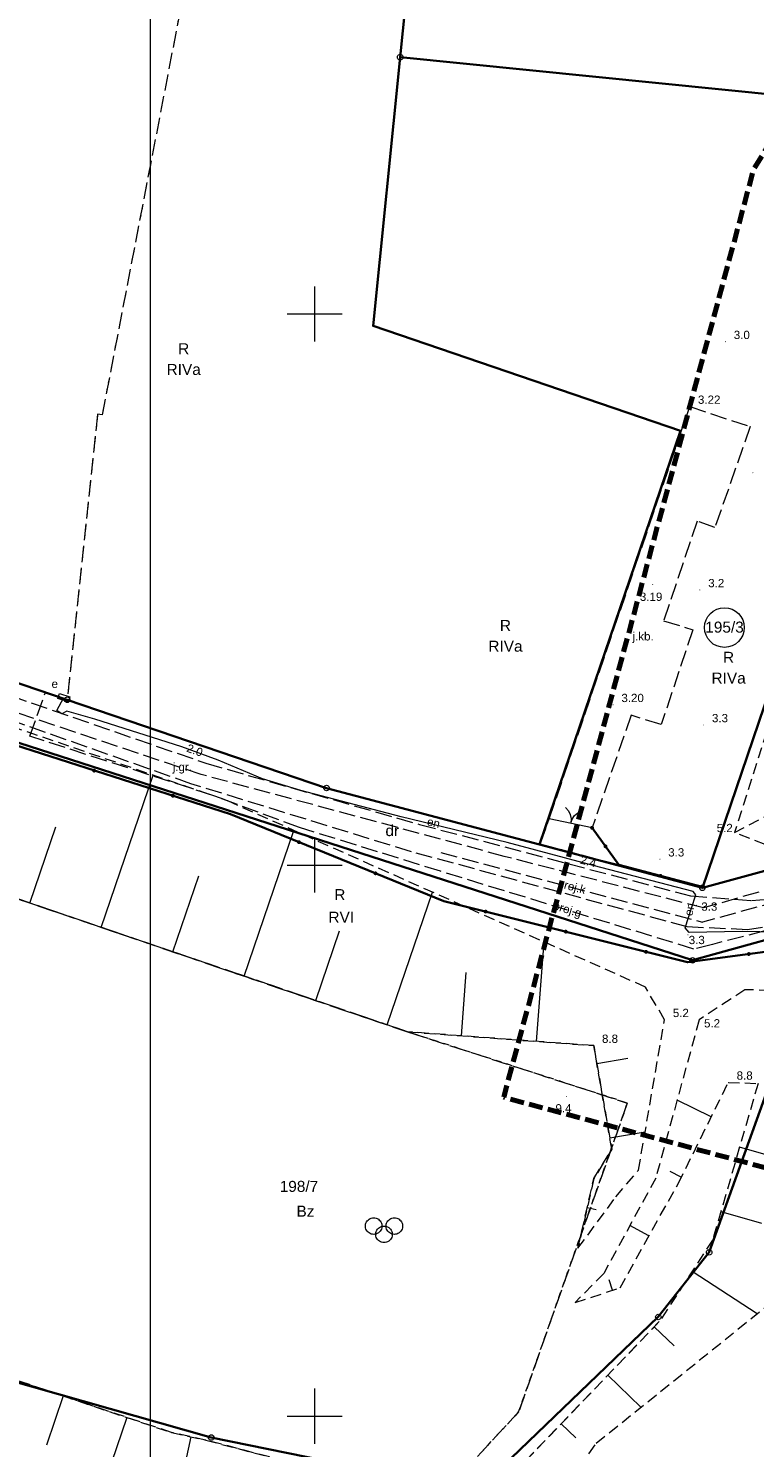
# Model space of a CAD drawing. Extents: x 5459987 to 5506369, y 5959610 to 5991660.
# Tile 9 of 51: x 5462324 to 5462390, y 5972047 to 5972176. Entities that reach past the tile are written whole.
import ezdxf
from ezdxf.enums import TextEntityAlignment as Align

# ---------------------------------------------------------------- set-up
doc = ezdxf.new("R2010")
doc.units = 0
for name, pattern in [('L_0_05', [1.75, 1.25, -0.5]), ('PRZER1-1', [1, 0.5, -0.5]), ('PRZER2-1', [1.5, 1, -0.5]), ('PRZER3-1', [2, 1.5, -0.5])]:
    doc.linetypes.add(name, pattern=pattern)
doc.layers.get('0').update_dxf_attribs({"linetype": 'CONTINUOUS'})
for name, color, linetype, lineweight in [('ARKUSZ', 7, 'CONTINUOUS', 18), ('GEPPGD', 7, 'CONTINUOUS', 18), ('GESDZI', 7, 'CONTINUOUS', 18), ('GESDZI_O', 7, 'CONTINUOUS', 18), ('GSLKBR', 7, 'CONTINUOUS', 18), ('GSLKOG', 7, 'CONTINUOUS', 35), ('GSPWPN', 7, 'CONTINUOUS', 13), ('GSPWPN_O', 7, 'CONTINUOUS', 13), ('GSPWPS', 7, 'CONTINUOUS', 13), ('GSPWPS_O', 7, 'CONTINUOUS', 13), ('GSSKOA', 7, 'CONTINUOUS', 18), ('GSSKOA_O', 7, 'CONTINUOUS', 18), ('GSSSPG', 7, 'CONTINUOUS', 18), ('GSSZSN', 7, 'CONTINUOUS', 18), ('GUPPRZ_O', 7, 'CONTINUOUS', 18), ('KRZYZE_2000', 230, 'CONTINUOUS', 18), ('ZAKRES', 3, 'L_0_05', 18)]:
    doc.layers.add(name, color=color, linetype=linetype, lineweight=lineweight)
for name, color, linetype, lineweight, true_color in [('GESKKL', 7, 'CONTINUOUS', 18, 0x24bc24), ('GESKKL_O', 7, 'CONTINUOUS', 18, 0x24bc24), ('GESUZY', 7, 'CONTINUOUS', 18, 0x008000), ('GESUZY_O', 7, 'CONTINUOUS', 18, 0x008000), ('GULEPR', 1, 'CONTINUOUS', 18, 0xff0000), ('GULEPR_O', 1, 'CONTINUOUS', 18, 0xff0000), ('GULGPR', 7, 'CONTINUOUS', 18, 0xbfbf00), ('GULGPR_O', 7, 'CONTINUOUS', 18, 0xbfbf00), ('GULKPR', 7, 'CONTINUOUS', 18, 0x803300), ('GULKPR_O', 7, 'CONTINUOUS', 18, 0x803300), ('GULWPR', 5, 'CONTINUOUS', 18, 0x0000ff), ('GUPESE', 1, 'CONTINUOUS', 18, 0xff0000), ('GUPESE_O', 1, 'CONTINUOUS', 18, 0xff0000)]:
    doc.layers.add(name, color=color, linetype=linetype, lineweight=lineweight, true_color=true_color)
doc.styles.add('Arial', font='arial.ttf')

# ---------------------------------------------------------------- blocks, each defined once
blk = doc.blocks.new('GSPWPN1')
blk.add_hatch(color=0).paths.add_polyline_path([(-0.045, 0), (-0.043467, -0.011647), (-0.038971, -0.0225), (-0.03182, -0.03182), (-0.0225, -0.038971), (-0.011647, -0.043467), (0, -0.045), (0.011647, -0.043467), (0.0225, -0.038971), (0.03182, -0.03182), (0.038971, -0.0225), (0.043467, -0.011647), (0.045, 0), (0.043467, 0.011647), (0.038971, 0.0225), (0.03182, 0.03182), (0.0225, 0.038971), (0.011647, 0.043467), (0, 0.045), (-0.011647, 0.043467), (-0.0225, 0.038971), (-0.03182, 0.03182), (-0.038971, 0.0225), (-0.043467, 0.011647)])
blk = doc.blocks.new('GSPWPS1')
blk.add_hatch(color=0).paths.add_polyline_path([(-0.045, 0), (-0.043467, -0.011647), (-0.038971, -0.0225), (-0.03182, -0.03182), (-0.0225, -0.038971), (-0.011647, -0.043467), (0, -0.045), (0.011647, -0.043467), (0.0225, -0.038971), (0.03182, -0.03182), (0.038971, -0.0225), (0.043467, -0.011647), (0.045, 0), (0.043467, 0.011647), (0.038971, 0.0225), (0.03182, 0.03182), (0.0225, 0.038971), (0.011647, 0.043467), (0, 0.045), (-0.011647, 0.043467), (-0.0225, 0.038971), (-0.03182, 0.03182), (-0.038971, 0.0225), (-0.043467, 0.011647)])
blk = doc.blocks.new('GUPESE1')
at = {"color": 0}
blk.add_lwpolyline([(-0.5, -0.25), (-0.5, 0.25), (0.5, 0.25), (0.5, -0.25)], close=True, dxfattribs=at)
blk = doc.blocks.new('GEPPGD1_1')
at = {"color": 0}
blk.add_lwpolyline([(0, 0.25), (0.077254, 0.237764), (0.146946, 0.202254), (0.202254, 0.146946), (0.237764, 0.077254), (0.25, 0), (0.237764, -0.077254), (0.202254, -0.146946), (0.146946, -0.202254), (0.077254, -0.237764), (0, -0.25), (-0.077254, -0.237764), (-0.146946, -0.202254), (-0.202254, -0.146946), (-0.237764, -0.077254), (-0.25, 0), (-0.237764, 0.077254), (-0.202254, 0.146946), (-0.146946, 0.202254), (-0.077254, 0.237764)], close=True, dxfattribs=at)
blk = doc.blocks.new('GEPPGD1_2')
blk.add_hatch(color=0).paths.add_polyline_path([(0, -0.045), (0.013906, -0.042798), (0.02645, -0.036406), (0.036406, -0.02645), (0.042798, -0.013906), (0.045, 0), (0.042798, 0.013906), (0.036406, 0.02645), (0.02645, 0.036406), (0.013906, 0.042798), (0, 0.045), (-0.013906, 0.042798), (-0.02645, 0.036406), (-0.036406, 0.02645), (-0.042798, 0.013906), (-0.045, 0), (-0.042798, -0.013906), (-0.036406, -0.02645), (-0.02645, -0.036406), (-0.013906, -0.042798)])
blk = doc.blocks.new('GSLKBR1')
at = {"color": 0}
for points in [[(1.299038, 0.75), (1.06066, 0.43934), (0.75, 0.200962), (0.388229, 0.051111), (0, 0)], [(0, 0), (0.388229, -0.051111), (0.75, -0.200962), (1.06066, -0.43934), (1.299038, -0.75)]]:
    blk.add_lwpolyline(points, dxfattribs=at)
blk = doc.blocks.new('KOLO')
blk.add_hatch(color=0).paths.add_polyline_path([(-0.175, 0), (-0.169037, -0.045293), (-0.151554, -0.0875), (-0.123744, -0.123744), (-0.0875, -0.151554), (-0.045293, -0.169037), (0, -0.175), (0.045293, -0.169037), (0.0875, -0.151554), (0.123744, -0.123744), (0.151554, -0.0875), (0.169037, -0.045293), (0.175, 0), (0.169037, 0.045293), (0.151554, 0.0875), (0.123744, 0.123744), (0.0875, 0.151554), (0.045293, 0.169037), (0, 0.175), (-0.045293, 0.169037), (-0.0875, 0.151554), (-0.123744, 0.123744), (-0.151554, 0.0875), (-0.169037, 0.045293)])
blk = doc.blocks.new('GSLKOG1')
blk.add_hatch(color=0).paths.add_polyline_path([(-0.175, 0), (-0.169037, -0.045293), (-0.151554, -0.0875), (-0.123744, -0.123744), (-0.0875, -0.151554), (-0.045293, -0.169037), (0, -0.175), (0.045293, -0.169037), (0.0875, -0.151554), (0.123744, -0.123744), (0.151554, -0.0875), (0.169037, -0.045293), (0.175, 0), (0.169037, 0.045293), (0.151554, 0.0875), (0.123744, 0.123744), (0.0875, 0.151554), (0.045293, 0.169037), (0, 0.175), (-0.045293, 0.169037), (-0.0875, 0.151554), (-0.123744, 0.123744), (-0.151554, 0.0875), (-0.169037, 0.045293)])
blk = doc.blocks.new('GSSSPG1')
at = {"color": 0}
for points in [[(-0.9375, 1.125), (-0.825718, 1.116623), (-0.716434, 1.09168), (-0.612087, 1.050727), (-0.51501, 0.994679), (-0.42737, 0.924789), (-0.351126, 0.842617), (-0.287981, 0.75), (-0.239345, 0.649006), (-0.206304, 0.541891), (-0.189597, 0.431048), (-0.189597, 0.318952), (-0.206304, 0.208109), (-0.239345, 0.100994), (-0.287981, 0), (-0.351126, -0.092617), (-0.42737, -0.174789), (-0.51501, -0.244679), (-0.612087, -0.300727), (-0.716434, -0.34168), (-0.825718, -0.366623), (-0.9375, -0.375), (-1.049282, -0.366623), (-1.158566, -0.34168), (-1.262913, -0.300727), (-1.35999, -0.244679), (-1.44763, -0.174789), (-1.523874, -0.092617), (-1.587019, 0), (-1.635655, 0.100994), (-1.668696, 0.208109), (-1.685403, 0.318952), (-1.685403, 0.431048), (-1.668696, 0.541891), (-1.635655, 0.649006), (-1.587019, 0.75), (-1.523874, 0.842617), (-1.44763, 0.924789), (-1.35999, 0.994679), (-1.262913, 1.050727), (-1.158566, 1.09168), (-1.049282, 1.116623)], [(0, 0.375), (0.111782, 0.366623), (0.221066, 0.34168), (0.325413, 0.300727), (0.42249, 0.244679), (0.51013, 0.174789), (0.586374, 0.092617), (0.649519, 0), (0.698155, -0.100994), (0.731196, -0.208109), (0.747903, -0.318952), (0.747903, -0.431048), (0.731196, -0.541891), (0.698155, -0.649006), (0.649519, -0.75), (0.586374, -0.842617), (0.51013, -0.924789), (0.42249, -0.994679), (0.325413, -1.050727), (0.221066, -1.09168), (0.111782, -1.116623), (0, -1.125), (-0.111782, -1.116623), (-0.221066, -1.09168), (-0.325413, -1.050727), (-0.42249, -0.994679), (-0.51013, -0.924789), (-0.586374, -0.842617), (-0.649519, -0.75), (-0.698155, -0.649006), (-0.731196, -0.541891), (-0.747903, -0.431048), (-0.747903, -0.318952), (-0.731196, -0.208109), (-0.698155, -0.100994), (-0.649519, 0), (-0.586374, 0.092617), (-0.51013, 0.174789), (-0.42249, 0.244679), (-0.325413, 0.300727), (-0.221066, 0.34168), (-0.111782, 0.366623)], [(0.9375, 1.125), (1.049282, 1.116623), (1.158566, 1.09168), (1.262913, 1.050727), (1.35999, 0.994679), (1.44763, 0.924789), (1.523874, 0.842617), (1.587019, 0.75), (1.635655, 0.649006), (1.668696, 0.541891), (1.685403, 0.431048), (1.685403, 0.318952), (1.668696, 0.208109), (1.635655, 0.100994), (1.587019, 0), (1.523874, -0.092617), (1.44763, -0.174789), (1.35999, -0.244679), (1.262913, -0.300727), (1.158566, -0.34168), (1.049282, -0.366623), (0.9375, -0.375), (0.825718, -0.366623), (0.716434, -0.34168), (0.612087, -0.300727), (0.51501, -0.244679), (0.42737, -0.174789), (0.351126, -0.092617), (0.287981, 0), (0.239345, 0.100994), (0.206304, 0.208109), (0.189597, 0.318952), (0.189597, 0.431048), (0.206304, 0.541891), (0.239345, 0.649006), (0.287981, 0.75), (0.351126, 0.842617), (0.42737, 0.924789), (0.51501, 0.994679), (0.612087, 1.050727), (0.716434, 1.09168), (0.825718, 1.116623)]]:
    blk.add_lwpolyline(points, close=True, dxfattribs=at)

msp = doc.modelspace()

# ---------------------------------------------------------------- linework, layer by layer
at = {"layer": 'ARKUSZ', "color": 252, "linetype": 'Continuous', "lineweight": 13, "flags": 128}
msp.add_lwpolyline([(5462335.08, 5972031.83), (5462632.06, 5972031.83), (5462632.06, 5972328.82), (5462335.08, 5972328.82), (5462335.08, 5972031.83)], dxfattribs=at)
at = {"layer": 'GESDZI', "color": 86, "linetype": 'Continuous', "lineweight": 35, "true_color": 0x1a7000, "elevation": 10.22}
for points in [[(5462464.99, 5972231.39), (5462432.19, 5972224.99), (5462427.17, 5972199.15), (5462410.43, 5972168), (5462406.62, 5972160.9), (5462385.18, 5972097.94), (5462407.14, 5972103.91), (5462448.06, 5972094.45), (5462450.21, 5972103.75), (5462455.34, 5972102.56), (5462452.32, 5972150.13), (5462452.01, 5972160.32), (5462452.51, 5972171.14), (5462453.89, 5972181.3), (5462456.12, 5972191.3), (5462459.04, 5972200.82), (5462462.69, 5972210.08), (5462471.3, 5972227.41)], [(5462410.43, 5972168), (5462427.17, 5972199.15), (5462432.19, 5972224.99), (5462361.56, 5972210.96), (5462357.76, 5972173.3)], [(5462385.18, 5972097.94), (5462406.62, 5972160.9), (5462410.43, 5972168), (5462357.76, 5972173.3), (5462355.3, 5972148.91), (5462383.19, 5972139.41), (5462370.4, 5972101.86)], [(5462303.28, 5972123.26), (5462266.32, 5972135.66), (5462259.51, 5972137.76), (5462216.77, 5972150.92), (5462216.38, 5972148.42), (5462215.94, 5972145.66), (5462384.29, 5972091.36), (5462396.55, 5972094.77), (5462406.22, 5972097.48), (5462459.45, 5972086.04), (5462458.58, 5972092.02), (5462448.06, 5972094.45), (5462407.14, 5972103.91), (5462385.18, 5972097.94), (5462370.4, 5972101.86), (5462351.08, 5972106.99), (5462327.54, 5972115)], [(5462384.29, 5972091.36), (5462215.94, 5972145.66), (5462213.96, 5972082.17), (5462308.18, 5972057.25), (5462340.61, 5972048.06), (5462364.69, 5972043.16), (5462381.18, 5972059), (5462385.8, 5972064.87), (5462396.55, 5972094.77)], [(5462376.59, 5971963.95), (5462384.76, 5972022.39), (5462386.94, 5972024.7), (5462387.65, 5972027.92), (5462406.22, 5972097.48), (5462396.55, 5972094.77), (5462385.8, 5972064.87), (5462381.18, 5972059), (5462364.69, 5972043.16), (5462340.61, 5972048.06), (5462308.18, 5972057.25), (5462213.96, 5972082.17), (5462213.12, 5972055.3), (5462223.9, 5971961.75), (5462260.21, 5971948.8), (5462357.51, 5971912.55), (5462364.45, 5971930.25), (5462372.73, 5971927.18)]]:
    msp.add_lwpolyline(points, close=True, dxfattribs=at)
at = {"layer": 'GESDZI_O', "color": 86, "linetype": 'Continuous', "lineweight": 5, "true_color": 0x1a7000}
msp.add_circle((5462387.18, 5972121.55), 1.8, dxfattribs=at)
at = {"layer": 'GESKKL', "color": 252, "linetype": 'PRZER3-1', "lineweight": 18, "elevation": 10.06}
for points in [[(5462330.3, 5972140.9), (5462327.54, 5972115), (5462351.08, 5972106.99), (5462385.18, 5972097.94), (5462406.62, 5972160.9), (5462410.43, 5972168), (5462414.3, 5972175.21), (5462427.17, 5972199.15), (5462432.19, 5972224.99), (5462385.95, 5972215.8), (5462389.26, 5972198.95), (5462384.89, 5972198.08), (5462385.35, 5972195.62), (5462378.82, 5972194.31), (5462378.34, 5972196.77), (5462371.72, 5972195.46), (5462368.36, 5972212.31), (5462361.56, 5972210.96), (5462359.17, 5972187.3), (5462350.12, 5972188.31), (5462340.08, 5972189.41), (5462330.71, 5972140.85)], [(5462419.81, 5972100.98), (5462436.75, 5972164.98), (5462419.44, 5972170.82), (5462414.3, 5972175.21), (5462410.43, 5972168), (5462406.62, 5972160.9), (5462385.18, 5972097.94), (5462407.14, 5972103.91)]]:
    msp.add_lwpolyline(points, close=True, dxfattribs=at)
msp.add_lwpolyline([(5462317.3, 5972098.89), (5462358.43, 5972084.87), (5462378.37, 5972078.41), (5462368.5, 5972050.38), (5462362.28, 5972043.65), (5462350.53, 5972030.95), (5462285.07, 5972049.3), (5462341.47, 5972016.42), (5462345.34, 5972019.01), (5462383.1, 5972010.54), (5462384.76, 5972022.39), (5462386.94, 5972024.7), (5462387.65, 5972027.92), (5462406.22, 5972097.48), (5462396.55, 5972094.77), (5462384.29, 5972091.36), (5462215.94, 5972145.66)], dxfattribs=at)
at = {"layer": 'GESUZY', "color": 252, "linetype": 'PRZER1-1', "lineweight": 18, "elevation": 10.08}
for points in [[(5462330.3, 5972140.9), (5462327.54, 5972115), (5462351.08, 5972106.99), (5462385.18, 5972097.94), (5462406.62, 5972160.9), (5462410.43, 5972168), (5462414.3, 5972175.21), (5462427.17, 5972199.15), (5462432.19, 5972224.99), (5462385.95, 5972215.8), (5462389.26, 5972198.95), (5462384.89, 5972198.08), (5462385.35, 5972195.62), (5462378.82, 5972194.31), (5462378.34, 5972196.77), (5462371.72, 5972195.46), (5462368.36, 5972212.31), (5462361.56, 5972210.96), (5462359.17, 5972187.3), (5462350.12, 5972188.31), (5462340.08, 5972189.41), (5462330.71, 5972140.85)], [(5462419.81, 5972100.98), (5462436.75, 5972164.98), (5462419.44, 5972170.82), (5462414.3, 5972175.21), (5462410.43, 5972168), (5462406.62, 5972160.9), (5462385.18, 5972097.94), (5462407.14, 5972103.91)], [(5462458.58, 5972092.02), (5462420.95, 5972100.72), (5462419.81, 5972100.98), (5462407.14, 5972103.91), (5462385.18, 5972097.94), (5462351.08, 5972106.99), (5462327.54, 5972115), (5462303.28, 5972123.26), (5462266.32, 5972135.66), (5462216.77, 5972150.92), (5462216.38, 5972148.42), (5462215.94, 5972145.66), (5462384.29, 5972091.36), (5462396.55, 5972094.77), (5462406.22, 5972097.48), (5462411.29, 5972096.39), (5462459.45, 5972086.04)], [(5462358.43, 5972084.87), (5462317.3, 5972098.89), (5462287.32, 5972108.34), (5462271.86, 5972114.32), (5462248.94, 5972122.56), (5462239.45, 5972123.56), (5462228.12, 5972124.71), (5462225.9, 5972116.09), (5462233.88, 5972108.72), (5462232.52, 5972086.16), (5462238.21, 5972075.76), (5462243.02, 5972061.7), (5462285.07, 5972049.3), (5462350.53, 5972030.95), (5462362.28, 5972043.65), (5462368.5, 5972050.38), (5462378.37, 5972078.41)]]:
    msp.add_lwpolyline(points, close=True, dxfattribs=at)
msp.add_lwpolyline([(5462317.3, 5972098.89), (5462358.43, 5972084.87), (5462378.37, 5972078.41), (5462368.5, 5972050.38), (5462362.28, 5972043.65), (5462350.53, 5972030.95), (5462285.07, 5972049.3), (5462341.47, 5972016.42), (5462345.34, 5972019.01), (5462383.1, 5972010.54), (5462384.76, 5972022.39), (5462386.94, 5972024.7), (5462387.65, 5972027.92), (5462406.22, 5972097.48), (5462396.55, 5972094.77), (5462384.29, 5972091.36), (5462215.94, 5972145.66)], dxfattribs=at)
at = {"layer": 'GSLKBR', "color": 252, "linetype": 'Continuous', "lineweight": 18, "elevation": 10.18}
msp.add_lwpolyline([(5462375.17, 5972103.38), (5462371.29, 5972104.21)], dxfattribs=at)
at = {"layer": 'GSLKOG', "color": 252, "linetype": 'Continuous', "lineweight": 35, "elevation": 10.18}
for points in [[(5462401.04, 5972094.29), (5462394.95, 5972092.67), (5462383.84, 5972091.18), (5462361.73, 5972096.73), (5462342.37, 5972104.61), (5462310.46, 5972114.83), (5462292.93, 5972120.55), (5462272.26, 5972128.01), (5462263.15, 5972131.23), (5462235.45, 5972139.75), (5462220.61, 5972144.39), (5462215.94, 5972145.66), (5462214.25, 5972129.99)], [(5462375.17, 5972103.38), (5462377.61, 5972100.01), (5462385.15, 5972098.03)]]:
    msp.add_lwpolyline(points, dxfattribs=at)
at = {"layer": 'GSSKOA', "color": 252, "linetype": 'PRZER3-1', "lineweight": 18, "elevation": 10.18}
for points in [[(5462384.03, 5972141.6), (5462389.53, 5972139.78), (5462386.31, 5972130.64), (5462384.71, 5972131.21), (5462381.66, 5972122.17), (5462384.32, 5972121.35), (5462381.44, 5972112.74), (5462378.72, 5972113.6), (5462375.17, 5972103.38), (5462377.61, 5972100.01), (5462370.47, 5972101.9), (5462371.29, 5972104.21)], [(5462265.6, 5972135.27), (5462286.48, 5972127.8), (5462340.13, 5972109.24), (5462359.51, 5972103.69), (5462384.09, 5972097.21), (5462389.65, 5972096.78), (5462391.16, 5972096.9), (5462392.56, 5972097.28), (5462402.2, 5972100.35), (5462403.92, 5972100.9), (5462406.05, 5972103.85), (5462410.95, 5972098.33), (5462407.37, 5972097.5), (5462406.42, 5972097.72), (5462402.38, 5972096.74), (5462394.59, 5972094.89), (5462389.28, 5972094.13), (5462383.81, 5972094.39), (5462358.77, 5972101.21), (5462338.77, 5972107.38), (5462285.32, 5972126.21), (5462265.02, 5972133.4)]]:
    msp.add_lwpolyline(points, close=True, dxfattribs=at)
at = {"layer": 'GSSSPG', "color": 252, "linetype": 'PRZER2-1', "lineweight": 18, "elevation": 10.1}
for points in [[(5462228.12, 5972124.71), (5462225.9, 5972116.09), (5462233.68, 5972108.54), (5462233.67, 5972107.61), (5462233.66, 5972106.91), (5462232.52, 5972086.16), (5462238.21, 5972075.76), (5462270.78, 5972067.98), (5462308.61, 5972058.1), (5462337, 5972048.52), (5462340.13, 5972047.83), (5462350.24, 5972045.15), (5462365.32, 5972043.04), (5462368.15, 5972044.92), (5462381.27, 5972058.58)], [(5462373.89, 5972065.23), (5462375.33, 5972071.56), (5462376.96, 5972074.22), (5462375.32, 5972083.62), (5462358.43, 5972084.87), (5462317.3, 5972098.89), (5462287.32, 5972108.34), (5462271.86, 5972114.32), (5462248.94, 5972122.56), (5462228.12, 5972124.71)]]:
    msp.add_lwpolyline(points, dxfattribs=at)
at = {"layer": 'GSSZSN', "color": 252, "linetype": 'PRZER2-1', "lineweight": 18, "elevation": 10.06}
for points in [[(5462393.89, 5972105.98), (5462396.67, 5972114.7), (5462404.38, 5972134.89), (5462408.26, 5972151.37), (5462415.97, 5972174.82), (5462404.04, 5972152.6), (5462399.11, 5972135.48), (5462394.74, 5972123.23), (5462391.91, 5972114.93), (5462388.1, 5972102.96)], [(5462393.89, 5972105.98), (5462399.08, 5972114.05), (5462406.14, 5972134.51), (5462410.41, 5972151.93), (5462419.95, 5972173.52), (5462414.83, 5972152.14), (5462410.82, 5972134.05), (5462402.69, 5972110.96), (5462402.35, 5972104.96), (5462395.06, 5972100.22), (5462388.1, 5972102.96)], [(5462233.68, 5972108.54), (5462225.9, 5972116.09), (5462228.12, 5972124.71), (5462248.94, 5972122.56), (5462271.86, 5972114.32), (5462287.32, 5972108.34), (5462317.3, 5972098.89), (5462358.43, 5972084.87), (5462375.32, 5972083.62), (5462376.96, 5972074.22), (5462375.33, 5972071.56), (5462373.89, 5972065.23), (5462377.33, 5972069.9), (5462379.38, 5972072.32), (5462381.75, 5972085.96), (5462380.01, 5972088.93), (5462341.87, 5972105.92), (5462294.92, 5972122.02), (5462272.61, 5972128.48), (5462263.53, 5972131.02), (5462220.75, 5972141.11), (5462212.73, 5972126.3), (5462210.6, 5972108.6)]]:
    msp.add_lwpolyline(points, close=True, dxfattribs=at)
at = {"layer": 'GSSZSN', "color": 252, "linetype": 'Continuous', "lineweight": 18, "elevation": 10.06}
for points in [[(5462330.63, 5972094.34), (5462335.34, 5972108.16)], [(5462324.15, 5972096.56), (5462326.5, 5972103.47)], [(5462343.6, 5972089.92), (5462348.11, 5972103.14)], [(5462337.12, 5972092.13), (5462339.47, 5972099.03)], [(5462356.58, 5972085.5), (5462360.68, 5972097.54)], [(5462350.09, 5972087.71), (5462352.24, 5972094.03)], [(5462370.14, 5972084), (5462370.81, 5972093.03)], [(5462363.31, 5972084.51), (5462363.73, 5972090.25)], [(5462375.61, 5972081.99), (5462378.42, 5972082.48)], [(5462385.99, 5972077.15), (5462382.89, 5972078.68)], [(5462376.78, 5972075.24), (5462379.99, 5972075.79)], [(5462395.73, 5972072.34), (5462388.56, 5972074.42)], [(5462383.27, 5972071.69), (5462382.26, 5972072.19)], [(5462374.73, 5972068.92), (5462375.54, 5972068.74)], [(5462386.86, 5972068.57), (5462390.54, 5972067.5)], [(5462380.33, 5972066.35), (5462378.61, 5972067.31)], [(5462390.14, 5972059.28), (5462384.25, 5972063.13)], [(5462377.03, 5972061.43), (5462376.72, 5972062.36)], [(5462380.82, 5972058.11), (5462382.61, 5972056.39)], [(5462376.6, 5972053.71), (5462379.61, 5972050.81)], [(5462327.16, 5972051.84), (5462325.65, 5972047.37)], [(5462332.94, 5972049.89), (5462330.21, 5972041.82)], [(5462372.37, 5972049.31), (5462373.69, 5972048.05)], [(5462338.76, 5972048.13), (5462337.93, 5972044.36)]]:
    msp.add_lwpolyline(points, dxfattribs=at)
at = {"layer": 'GSSZSN', "color": 252, "linetype": 'PRZER2-1', "lineweight": 18, "elevation": 10.06}
for points in [[(5462368.81, 5972038.01), (5462375.55, 5972047.55), (5462392.96, 5972061.55), (5462399.05, 5972085.3), (5462399.58, 5972086.68), (5462394.32, 5972088.54), (5462389.04, 5972088.69), (5462384.88, 5972085.96), (5462380.95, 5972071.59), (5462376.23, 5972062.96), (5462373.63, 5972060.3), (5462377.71, 5972061.65), (5462383, 5972071.13), (5462387.54, 5972080.28), (5462390.23, 5972080.19), (5462386.11, 5972065.98), (5462381.27, 5972058.58), (5462368.16, 5972044.92)], [(5462350.24, 5972045.15), (5462340.13, 5972047.83), (5462337, 5972048.52), (5462308.61, 5972058.1)]]:
    msp.add_lwpolyline(points, dxfattribs=at)
at = {"layer": 'GULEPR', "color": 1, "linetype": 'Continuous', "lineweight": 18, "true_color": 0xff0000, "elevation": 10.14}
msp.add_lwpolyline([(5462392.04, 5972093.92), (5462388.79, 5972093.97), (5462383.98, 5972093.89), (5462383.63, 5972094.3), (5462384.2, 5972096.08), (5462384.58, 5972097.3), (5462384.33, 5972097.61), (5462375.28, 5972099.96), (5462367.46, 5972102.04), (5462357.85, 5972104.39), (5462348.75, 5972106.77), (5462345.26, 5972107.83), (5462341.24, 5972109.51), (5462337.93, 5972110.72), (5462330.05, 5972113.24), (5462327.5, 5972113.96), (5462327.06, 5972113.72), (5462326.6, 5972114.02), (5462327.24, 5972115.19)], dxfattribs=at)
msp.add_lwpolyline([(5462392.04, 5972093.92), (5462388.79, 5972093.97), (5462383.98, 5972093.89), (5462383.63, 5972094.3), (5462384.2, 5972096.08), (5462384.58, 5972097.3), (5462384.33, 5972097.61), (5462375.28, 5972099.96), (5462367.46, 5972102.04), (5462357.85, 5972104.39), (5462348.75, 5972106.77), (5462345.26, 5972107.83), (5462341.24, 5972109.51), (5462337.93, 5972110.72), (5462330.05, 5972113.24), (5462327.5, 5972113.96), (5462327.06, 5972113.72), (5462326.6, 5972114.02), (5462327.24, 5972115.19)], dxfattribs=at)
at = {"layer": 'GULGPR', "color": 52, "linetype": 'PRZER3-1', "lineweight": 18, "true_color": 0xbfbf00, "elevation": 10.14}
msp.add_lwpolyline([(5462409.87, 5972098.92), (5462406.82, 5972099.11), (5462405.54, 5972098.65), (5462404.96, 5972098.03), (5462404.46, 5972097.83), (5462400.52, 5972096.51), (5462386.09, 5972092.8), (5462384.42, 5972092.38), (5462361.42, 5972099.44), (5462348.62, 5972103.41), (5462340.66, 5972106.35), (5462324.15, 5972111.69), (5462325.56, 5972115.66)], dxfattribs=at)
at = {"layer": 'GULKPR', "linetype": 'PRZER3-1', "lineweight": 18, "elevation": 10.14}
for points in [[(5462361.44, 5972101.14), (5462385.19, 5972094.83)], [(5462408.01, 5972099.81), (5462405.57, 5972100.37), (5462385.19, 5972094.83)]]:
    msp.add_lwpolyline(points, dxfattribs=at)
at = {"layer": 'GULWPR', "color": 5, "linetype": 'PRZER3-1', "lineweight": 18, "true_color": 0x0000ff, "elevation": 10.14}
msp.add_lwpolyline([(5462411.18, 5972101.82), (5462407.61, 5972102.49), (5462385.27, 5972096.11), (5462367.2, 5972100.79), (5462339.69, 5972108.22), (5462315.23, 5972116.42), (5462316.01, 5972118.71), (5462315.23, 5972116.42), (5462264.83, 5972133.46), (5462261.23, 5972134.68), (5462246.26, 5972139.74), (5462229.02, 5972145.58), (5462229.86, 5972146.73)], dxfattribs=at)
at = {"layer": 'KRZYZE_2000', "color": 252, "lineweight": 18, "flags": 128}
for points in [[(5462350, 5972147.5), (5462350, 5972152.5)], [(5462347.5, 5972150), (5462352.5, 5972150)], [(5462350, 5972097.5), (5462350, 5972102.5)], [(5462347.5, 5972100), (5462352.5, 5972100)], [(5462350, 5972047.5), (5462350, 5972052.5)], [(5462347.5, 5972050), (5462352.5, 5972050)]]:
    msp.add_lwpolyline(points, dxfattribs=at)
at = {"layer": 'ZAKRES', "color": 252, "lineweight": 70, "flags": 128}
msp.add_lwpolyline([(5462543.8, 5972311.19), (5462511.46, 5972288.78), (5462481.09, 5972259.6), (5462422.01, 5972247.35), (5462418.13, 5972209.64), (5462389.82, 5972163.08), (5462367.15, 5972078.93), (5462475.94, 5972049.63), (5462481.47, 5972081.94), (5462475.95, 5972139.11), (5462481.03, 5972188.17), (5462517.69, 5972229.73), (5462568.77, 5972278.32)], close=True, dxfattribs=at)

# ---------------------------------------------------------------- block references
at = {"layer": 'GEPPGD', "color": 86, "linetype": 'Continuous', "lineweight": 18, "true_color": 0x1a7000}
for name, p in [('GEPPGD1_1', (5462357.76, 5972173.3, 10.24)), ('GEPPGD1_2', (5462355.3, 5972148.91, 10.24)), ('GEPPGD1_2', (5462383.19, 5972139.41, 10.24)), ('GEPPGD1_1', (5462327.54, 5972115, 10.24)), ('GEPPGD1_1', (5462351.08, 5972106.99, 10.24)), ('GEPPGD1_2', (5462370.4, 5972101.86, 10.24)), ('GEPPGD1_1', (5462385.18, 5972097.94, 10.24)), ('GEPPGD1_1', (5462384.29, 5972091.36, 10.24)), ('GEPPGD1_1', (5462385.8, 5972064.87, 10.24)), ('GEPPGD1_1', (5462381.18, 5972059, 10.24)), ('GEPPGD1_1', (5462340.61, 5972048.06, 10.24))]:
    msp.add_blockref(name, p, dxfattribs=at)
at = {"layer": 'GSLKBR', "color": 252, "linetype": 'Continuous', "lineweight": 18, "rotation": 77.92541393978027}
msp.add_blockref('GSLKBR1', (5462373.23, 5972103.8, 10.18), dxfattribs=at)
at = {"layer": 'GSLKOG', "color": 252, "linetype": 'Continuous', "lineweight": 35}
for name, p, rotation in [('KOLO', (5462329.98, 5972108.57, 10.18), 162.2278796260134), ('KOLO', (5462329.98, 5972108.57, 10.18), 162.2278796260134), ('KOLO', (5462337.13, 5972106.29, 10.18), 162.2278796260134), ('KOLO', (5462337.13, 5972106.29, 10.18), 162.2278796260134), ('GSLKOG1', (5462375.17, 5972103.38, 10.18), 305.9058769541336), ('KOLO', (5462348.57, 5972102.08, 10.18), 157.8572226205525), ('KOLO', (5462348.57, 5972102.08, 10.18), 157.8572226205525), ('KOLO', (5462376.39, 5972101.7, 10.18), 305.9058769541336), ('KOLO', (5462376.39, 5972101.7, 10.18), 305.9058769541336), ('KOLO', (5462355.52, 5972099.25, 10.18), 157.8572226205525), ('KOLO', (5462355.52, 5972099.25, 10.18), 157.8572226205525), ('KOLO', (5462381.38, 5972099.02, 10.18), 345.2863644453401), ('KOLO', (5462381.38, 5972099.02, 10.18), 345.2863644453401), ('GSLKOG1', (5462385.15, 5972098.03, 10.18), 345.2863644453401), ('KOLO', (5462365.51, 5972095.78, 10.18), 165.9234627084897), ('KOLO', (5462365.51, 5972095.78, 10.18), 165.9234627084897), ('KOLO', (5462372.78, 5972093.96, 10.18), 165.9234627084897), ('KOLO', (5462372.78, 5972093.96, 10.18), 165.9234627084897), ('KOLO', (5462380.06, 5972092.13, 10.18), 165.9234627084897), ('KOLO', (5462380.06, 5972092.13, 10.18), 165.9234627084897), ('KOLO', (5462389.39, 5972091.93, 10.18), 187.6405638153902), ('KOLO', (5462389.39, 5972091.93, 10.18), 187.6405638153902)]:
    msp.add_blockref(name, p, dxfattribs=dict(at, rotation=rotation))
at = {"layer": 'GSPWPN', "color": 252, "linetype": 'Continuous', "lineweight": 13}
for p in [(5462387.28, 5972147.48, 10.08), (5462389.77, 5972135.6, 10.08), (5462384.96, 5972124.96, 10.08), (5462385.3, 5972112.71, 10.08), (5462388.1, 5972102.96, 10.08), (5462381.33, 5972100.53, 10.08), (5462384.64, 5972096.35, 10.08), (5462383.87, 5972093.68, 10.08), (5462381.75, 5972085.96, 10.08), (5462384.88, 5972085.96, 10.08), (5462375.32, 5972083.62, 10.08), (5462387.54, 5972080.28, 10.08), (5462372.84, 5972079.02, 10.08)]:
    msp.add_blockref('GSPWPN1', p, dxfattribs=at)
at = {"layer": 'GSPWPS', "color": 252, "linetype": 'Continuous', "lineweight": 13}
for p in [(5462384.03, 5972141.6, 10.08), (5462389.53, 5972139.78, 10.08), (5462380.67, 5972125.46, 10.08), (5462377.08, 5972114.54, 10.08)]:
    msp.add_blockref('GSPWPS1', p, dxfattribs=at)
at = {"layer": 'GSSSPG', "color": 252, "linetype": 'Continuous', "lineweight": 18}
msp.add_blockref('GSSSPG1', (5462356.29, 5972066.87, 10.1), dxfattribs=at)
at = {"layer": 'GUPESE', "color": 1, "linetype": 'Continuous', "lineweight": 18, "true_color": 0xff0000, "rotation": 342.4159904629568}
msp.add_blockref('GUPESE1', (5462327.24, 5972115.19, 10.16), dxfattribs=at)

# ---------------------------------------------------------------- texts
at = {"layer": 'GESDZI_O', "color": 86, "linetype": 'Continuous', "lineweight": 0, "true_color": 0x1a7000, "style": 'Arial'}
for s, p in [('195/3', (5462387.19, 5972121.09, 10.8)), ('198/7', (5462348.57, 5972070.35, 10.8))]:
    msp.add_text(s, height=1, dxfattribs=at).set_placement(p, align=Align.CENTER)
at = {"layer": 'GESKKL_O', "color": 252, "linetype": 'Continuous', "lineweight": 0, "style": 'Arial'}
for s, p in [('RIVa', (5462338.11, 5972144.47, 10.8)), ('RIVa', (5462367.31, 5972119.36, 10.8)), ('RIVa', (5462387.56, 5972116.47, 10.8)), ('RVI', (5462352.41, 5972094.77, 10.8))]:
    msp.add_text(s, height=1, dxfattribs=at).set_placement(p, align=Align.CENTER)
at = {"layer": 'GESUZY_O', "color": 252, "linetype": 'Continuous', "lineweight": 0, "style": 'Arial'}
for s, p in [('R', (5462338.11, 5972146.35, 10.8)), ('R', (5462367.31, 5972121.24, 10.8)), ('R', (5462387.56, 5972118.35, 10.8)), ('dr', (5462357.04, 5972102.63, 10.8)), ('R', (5462352.28, 5972096.82, 10.8)), ('Bz', (5462349.16, 5972068.1, 10.8))]:
    msp.add_text(s, height=1, dxfattribs=at).set_placement(p, align=Align.CENTER)
at = {"layer": 'GSPWPN_O', "color": 252, "linetype": 'Continuous', "lineweight": 0, "style": 'Arial'}
for s, p in [('3.0', (5462388.03, 5972147.73, 10.8)), ('3.2', (5462385.71, 5972125.21, 10.8)), ('3.3', (5462386.05, 5972112.96, 10.8)), ('5.2', (5462386.48, 5972102.99, 10.8)), ('3.3', (5462382.08, 5972100.78, 10.8)), ('5.2', (5462382.5, 5972086.21, 10.8)), ('5.2', (5462385.33, 5972085.27, 10.8)), ('8.8', (5462376.07, 5972083.87, 10.8)), ('8.8', (5462388.29, 5972080.53, 10.8)), ('9.4', (5462371.85, 5972077.56, 10.8))]:
    msp.add_text(s, height=0.75, dxfattribs=at).set_placement(p)
for p in [(5462385.08, 5972095.86, 10.8), (5462383.94, 5972092.83, 10.8)]:
    msp.add_text('3.3', height=0.75, rotation=360, dxfattribs=at).set_placement(p)
at = {"layer": 'GSPWPS_O', "color": 252, "linetype": 'Continuous', "lineweight": 0, "style": 'Arial'}
for s, p in [('3.22', (5462384.78, 5972141.85, 10.8)), ('3.20', (5462377.83, 5972114.79, 10.8))]:
    msp.add_text(s, height=0.75, dxfattribs=at).set_placement(p)
msp.add_text('3.19', height=0.75, rotation=360, dxfattribs=at).set_placement((5462379.51, 5972123.97, 10.8))
at = {"layer": 'GSSKOA_O', "color": 252, "linetype": 'Continuous', "lineweight": 0, "style": 'Arial'}
msp.add_text('j.kb.', height=0.75, rotation=360, dxfattribs=at).set_placement((5462379.8, 5972120.38, 10.8), align=Align.CENTER)
msp.add_text('j.gr.', height=0.75, dxfattribs=at).set_placement((5462337.99, 5972108.53, 10.8), align=Align.CENTER)
at = {"layer": 'GULEPR_O', "color": 1, "linetype": 'Continuous', "lineweight": 0, "true_color": 0xff0000, "style": 'Arial'}
for rotation, p in [(346.2587, (5462360.7, 5972103.49, 10.8)), (77.5303, (5462384.38, 5972095.9, 10.8))]:
    msp.add_text('en', height=0.75, rotation=rotation, dxfattribs=at).set_placement(p, align=Align.CENTER)
at = {"layer": 'GULGPR_O', "color": 52, "linetype": 'Continuous', "lineweight": 0, "true_color": 0xbfbf00, "style": 'Arial'}
msp.add_text('proj.g', height=0.75, rotation=342.9358, dxfattribs=at).set_placement((5462372.83, 5972095.63, 10.8), align=Align.CENTER)
at = {"layer": 'GULKPR_O', "color": 36, "linetype": 'Continuous', "lineweight": 0, "true_color": 0x803300, "style": 'Arial'}
msp.add_text('proj.k', height=0.75, rotation=345.1366, dxfattribs=at).set_placement((5462373.24, 5972097.7, 10.8), align=Align.CENTER)
at = {"layer": 'GUPESE_O', "color": 1, "linetype": 'Continuous', "lineweight": 0, "true_color": 0xff0000, "style": 'Arial'}
msp.add_text('e', height=0.75, rotation=360, dxfattribs=at).set_placement((5462326.7, 5972116.07, 10.8), align=Align.RIGHT)
at = {"layer": 'GUPPRZ_O', "color": 1, "linetype": 'Continuous', "lineweight": 0, "true_color": 0xff0000, "style": 'Arial'}
for s, rotation, p in [('2.0', 340.3907, (5462338.31, 5972110.31, 10.8)), ('2.4', 345.0941, (5462374.03, 5972100.16, 10.8))]:
    msp.add_text(s, height=0.75, rotation=rotation, dxfattribs=at).set_placement(p)

doc.saveas('drawing.dxf')
